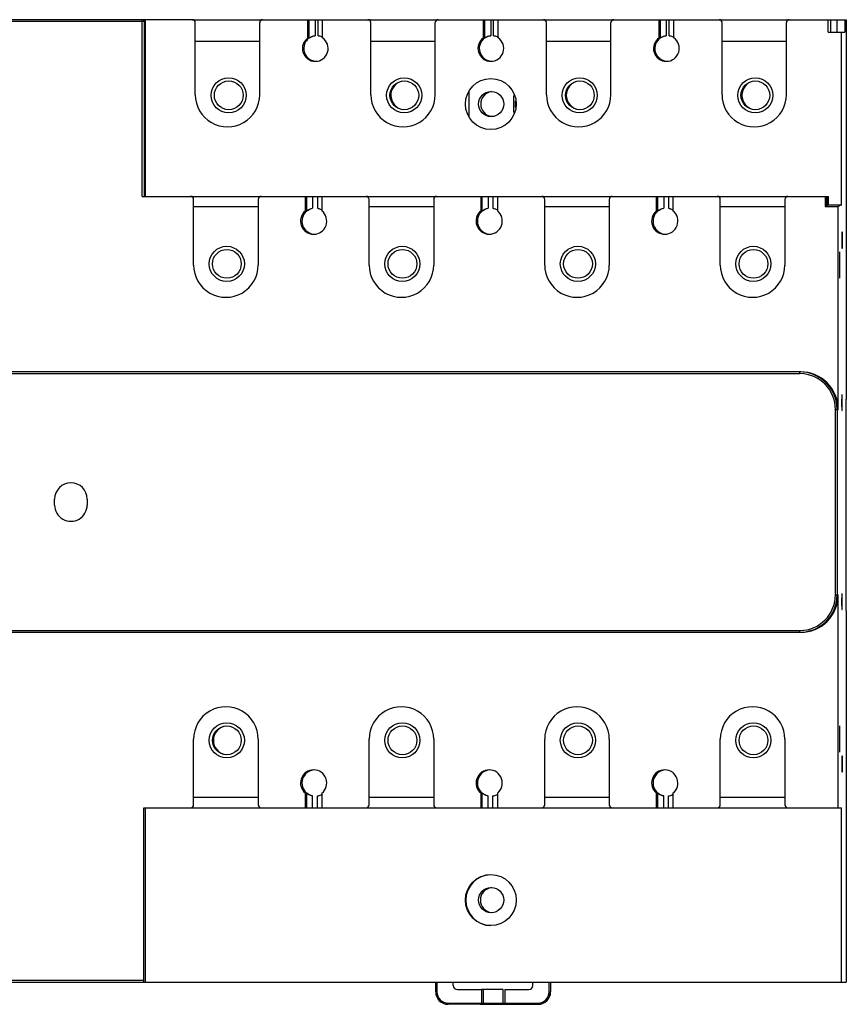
# Model space of a CAD drawing. Header units: millimetres. Extents: x 49 to 401, y 224 to 392.
# Tile 2 of 2: x 259 to 401, y 224 to 392. Entities that reach past the tile are written whole.
import ezdxf

# ---------------------------------------------------------------- set-up
doc = ezdxf.new("R2010")
doc.units = ezdxf.units.MM
doc.header["$LTSCALE"] = 40.370454
doc.layers.get('0').update_dxf_attribs({"linetype": 'CONTINUOUS'})

msp = doc.modelspace()

# ---------------------------------------------------------------- linework, layer by layer
at = {"color": 7}
for p, q in [((280.76, 391.57), (48.77, 391.57)), ((288.76, 391.87), (49.07, 391.87)), ((280.18, 361.68), (280.18, 391.57)), ((280.49, 391.57), (280.49, 361.68)), ((280.76, 361.68), (280.76, 391.57)), ((288.78, 391.87), (310.95, 391.87)), ((289.26, 379.06), (289.26, 391.37)), ((300.26, 379.06), (300.26, 391.37)), ((308.51, 388.77), (308.51, 391.87)), ((308.73, 388.77), (308.73, 391.87)), ((309.74, 391.87), (309.74, 389.14)), ((310.24, 389.14), (310.24, 391.87)), ((311.01, 388.77), (311.01, 391.87)), ((311.01, 391.87), (318.76, 391.87)), ((318.78, 391.87), (340.94, 391.87)), ((319.26, 379.06), (319.26, 391.37)), ((330.26, 379.06), (330.26, 391.37)), ((338.51, 388.77), (338.51, 391.87)), ((338.73, 388.77), (338.73, 391.87)), ((339.74, 391.87), (339.74, 389.14)), ((340.24, 389.14), (340.24, 391.87)), ((341.01, 391.87), (348.76, 391.87)), ((341.01, 388.77), (341.01, 391.87)), ((348.78, 391.87), (370.94, 391.87)), ((349.26, 379.06), (349.26, 391.37)), ((360.26, 379.06), (360.26, 391.37)), ((368.51, 388.77), (368.51, 391.87)), ((368.73, 388.77), (368.73, 391.87)), ((369.74, 391.87), (369.74, 389.14)), ((370.24, 389.14), (370.24, 391.87)), ((371.01, 391.87), (378.76, 391.87)), ((371.01, 388.77), (371.01, 391.87)), ((378.78, 391.87), (400.5, 391.87)), ((379.26, 379.06), (379.26, 391.37)), ((390.26, 379.06), (390.26, 391.37)), ((397.4, 389.76), (397.4, 391.87)), ((397.85, 389.76), (397.85, 391.87)), ((398.86, 391.87), (398.86, 389.76)), ((400.24, 391.87), (400.24, 389.76)), ((400.5, 391.87), (400.5, 327.04)), ((308.51, 388.77), (308.73, 388.77)), ((338.51, 388.77), (338.73, 388.77)), ((368.51, 388.77), (368.73, 388.77)), ((397.4, 389.76), (400.24, 389.76)), ((399.66, 360.26), (399.66, 389.76)), ((300.26, 388.17), (289.28, 388.17)), ((330.26, 388.17), (319.28, 388.17)), ((360.26, 388.17), (349.28, 388.17)), ((390.26, 388.17), (379.28, 388.17)), ((336.01, 379.55), (336.01, 375.36)), ((343.63, 378.91), (343.63, 376)), ((343.93, 378.01), (343.93, 376.9)), ((280.18, 361.68), (310.82, 361.68)), ((308.08, 359.2), (308.08, 361.68)), ((308.3, 359.2), (308.3, 361.68)), ((309.31, 361.68), (309.31, 359.66)), ((310.12, 361.68), (310.12, 359.66)), ((310.89, 361.68), (340.82, 361.68)), ((310.89, 361.68), (310.89, 359.2)), ((338.08, 359.2), (338.08, 361.68)), ((338.3, 359.2), (338.3, 361.68)), ((339.31, 361.68), (339.31, 359.66)), ((340.11, 361.68), (340.11, 359.66)), ((340.88, 361.68), (370.82, 361.68)), ((340.88, 361.68), (340.88, 359.2)), ((368.08, 359.2), (368.08, 361.68)), ((368.3, 359.2), (368.3, 361.68)), ((369.31, 361.68), (369.31, 359.66)), ((370.11, 361.68), (370.11, 359.66)), ((370.88, 361.68), (397.46, 361.68)), ((370.88, 361.68), (370.88, 359.2)), ((396.9, 361.68), (396.9, 359.98)), ((397.13, 360.09), (397.13, 361.68)), ((397.21, 360.13), (397.21, 361.68)), ((397.46, 360.26), (397.46, 361.68)), ((288.96, 349.96), (288.96, 361.18)), ((300, 361.18), (300, 349.96)), ((318.96, 349.96), (318.96, 361.18)), ((330, 361.18), (330, 349.96)), ((348.96, 349.96), (348.96, 361.18)), ((360, 361.18), (360, 349.96)), ((378.96, 349.96), (378.96, 361.18)), ((390, 361.18), (390, 349.96)), ((396.9, 359.98), (397.13, 360.09)), ((397.13, 360.13), (397.21, 360.13)), ((397.21, 360.13), (397.46, 360.26)), ((397.46, 360.26), (399.66, 360.26)), ((399.66, 360.26), (399.11, 359.98)), ((300, 359.88), (288.98, 359.88)), ((308.08, 359.2), (308.3, 359.2)), ((330, 359.88), (318.98, 359.88)), ((338.08, 359.2), (338.3, 359.2)), ((360, 359.88), (348.98, 359.88)), ((368.08, 359.2), (368.3, 359.2)), ((390, 359.88), (378.98, 359.88)), ((396.9, 359.98), (399.11, 359.98)), ((399.11, 325.3), (399.11, 359.98)), ((399.84, 355.56), (399.74, 355.56)), ((399.74, 355.56), (399.74, 352.86)), ((399.84, 352.86), (399.84, 355.56)), ((399.34, 351.71), (399.34, 348.21)), ((399.38, 348.21), (399.38, 351.71)), ((399.74, 352.86), (399.84, 352.86)), ((392.71, 331.7), (142.56, 331.7)), ((142.56, 331.4), (392.54, 331.4)), ((400.41, 327.04), (400.5, 327.04)), ((400.41, 327.04), (400.41, 290.87)), ((398.64, 325.3), (399.11, 325.3)), ((398.64, 293.61), (398.64, 325.3)), ((398.94, 325.3), (398.94, 293.61)), ((265.22, 308.96), (265.22, 309.96)), ((270.79, 309.96), (270.79, 308.96)), ((398.64, 293.61), (399.11, 293.61)), ((399.11, 257.23), (399.11, 293.61)), ((400.5, 290.87), (400.41, 290.87)), ((400.5, 290.87), (400.5, 227.46)), ((142.56, 287.51), (392.54, 287.51)), ((142.56, 287.21), (392.71, 287.21)), ((399.34, 270.71), (399.34, 267.21)), ((399.38, 267.21), (399.38, 270.71)), ((288.96, 257.73), (288.96, 268.96)), ((300, 268.96), (300, 257.73)), ((318.96, 257.73), (318.96, 268.96)), ((330, 268.96), (330, 257.73)), ((348.96, 257.73), (348.96, 268.96)), ((360, 268.96), (360, 257.73)), ((378.96, 257.73), (378.96, 268.96)), ((390, 268.96), (390, 257.73)), ((399.84, 266.06), (399.74, 266.06)), ((399.74, 266.06), (399.74, 263.36)), ((399.84, 263.36), (399.84, 266.06)), ((399.74, 263.36), (399.84, 263.36)), ((308.3, 259.71), (308.08, 259.71)), ((308.08, 257.23), (308.08, 259.71)), ((308.3, 257.23), (308.3, 259.71)), ((309.31, 257.23), (309.31, 259.25)), ((310.12, 257.23), (310.12, 259.25)), ((310.89, 259.71), (310.89, 257.23)), ((338.3, 259.71), (338.08, 259.71)), ((338.08, 257.23), (338.08, 259.71)), ((338.3, 257.23), (338.3, 259.71)), ((339.31, 257.23), (339.31, 259.25)), ((340.11, 257.23), (340.11, 259.25)), ((340.88, 259.71), (340.88, 257.23)), ((368.3, 259.71), (368.08, 259.71)), ((368.08, 257.23), (368.08, 259.71)), ((368.3, 257.23), (368.3, 259.71)), ((369.31, 257.23), (369.31, 259.25)), ((370.11, 257.23), (370.11, 259.25)), ((370.88, 259.71), (370.88, 257.23)), ((288.98, 259.03), (300, 259.03)), ((318.98, 259.03), (330, 259.03)), ((348.98, 259.03), (360, 259.03)), ((378.98, 259.03), (390, 259.03)), ((280.48, 257.23), (288.46, 257.23)), ((280.48, 227.76), (280.48, 257.23)), ((280.76, 227.46), (280.76, 257.23)), ((288.48, 257.23), (318.46, 257.23)), ((318.48, 257.23), (348.46, 257.23)), ((348.48, 257.23), (399.66, 257.23)), ((399.66, 227.46), (399.66, 257.23)), ((170.09, 227.46), (400.5, 227.46)), ((171.14, 227.76), (280.48, 227.76)), ((330.34, 225.76), (330.34, 227.46)), ((330.54, 227.46), (330.54, 225.76)), ((333.34, 226.86), (333.34, 227.46)), ((346.94, 226.86), (346.94, 227.46)), ((349.73, 225.76), (349.73, 227.46)), ((349.94, 227.46), (349.94, 225.76)), ((330.34, 225.76), (330.54, 225.76)), ((334.04, 226.16), (338.14, 226.16)), ((338.14, 226.16), (338.14, 223.86)), ((341.86, 226.16), (338.16, 226.16)), ((338.46, 226.16), (338.46, 223.86)), ((341.86, 223.86), (341.86, 226.16)), ((342.14, 226.16), (346.24, 226.16)), ((342.14, 226.16), (342.14, 223.86)), ((349.73, 225.76), (349.94, 225.76)), ((332.44, 223.86), (338.14, 223.86)), ((338.16, 223.86), (342.12, 223.86)), ((342.14, 223.86), (347.83, 223.86)), ((337.94, 223.66), (332.44, 223.66)), ((337.96, 223.66), (342.29, 223.66)), ((342.34, 223.66), (347.84, 223.66))]:
    msp.add_line(p, q, dxfattribs=at)
for centre, radius in [((294.95, 378.96), 3), ((324.95, 378.96), 3), ((354.95, 378.96), 3), ((384.94, 378.96), 3), ((294.97, 378.96), 2.46), ((324.97, 378.96), 2.46), ((339.76, 377.46), 4.35), ((354.97, 378.96), 2.46), ((384.96, 378.96), 2.46), ((339.82, 377.46), 2.15), ((294.64, 350.16), 3), ((294.65, 350.16), 2.46), ((324.64, 350.16), 3), ((324.65, 350.16), 2.46), ((354.63, 350.16), 3), ((354.65, 350.16), 2.46), ((384.63, 350.16), 3), ((384.64, 350.16), 2.46), ((294.64, 268.76), 3), ((294.65, 268.76), 2.46), ((324.64, 268.76), 3), ((324.65, 268.76), 2.46), ((354.63, 268.76), 3), ((354.65, 268.76), 2.46), ((384.63, 268.76), 3), ((384.64, 268.76), 2.46), ((339.76, 241.46), 4.35), ((339.82, 241.46), 2.15)]:
    msp.add_circle(centre, radius, dxfattribs=at)
for centre, radius, start, end in [((280.19, 391.57), 0.3, 359.9811, 90.0167), ((280.46, 391.57), 0.299, 359.9402, 69.747), ((288.76, 391.37), 0.5, 359.9861, 90.0117), ((300.76, 391.37), 0.5, 89.9883, 180.0139), ((318.76, 391.37), 0.5, 359.9861, 90.0117), ((330.76, 391.37), 0.5, 89.9883, 180.0139), ((348.76, 391.37), 0.5, 359.9861, 90.0117), ((360.76, 391.37), 0.5, 89.9883, 180.0139), ((378.76, 391.37), 0.5, 359.9861, 90.0117), ((390.76, 391.37), 0.5, 89.9883, 180.0139), ((309.76, 386.96), 2.2, 124.6213, 55.3787), ((309.99, 386.96), 2.2, 125.3048, 264.6842), ((339.76, 386.96), 2.2, 124.6213, 55.3787), ((339.99, 386.96), 2.2, 125.3048, 264.6842), ((369.76, 386.96), 2.2, 124.6213, 55.3787), ((369.99, 386.96), 2.2, 125.3048, 264.6842), ((325.12, 378.96), 2.46, 100.2218, 260.2448), ((355.11, 378.96), 2.46, 100.2218, 260.2448), ((385.11, 378.96), 2.46, 100.2218, 260.2448), ((294.76, 379.06), 5.5, 179.9995, 0.0003), ((324.76, 379.06), 5.5, 179.9995, 0.0003), ((340.18, 377.46), 2.15, 98.6442, 261.3372), ((354.76, 379.06), 5.5, 179.9995, 0.0003), ((384.76, 379.06), 5.5, 179.9995, 0.0003), ((288.46, 361.18), 0.5, 359.9861, 90.0117), ((300.5, 361.18), 0.5, 89.9883, 180.0139), ((318.46, 361.18), 0.5, 359.9861, 90.0117), ((330.5, 361.18), 0.5, 89.9883, 180.0139), ((348.46, 361.18), 0.5, 359.9861, 90.0117), ((360.5, 361.18), 0.5, 89.9883, 180.0139), ((378.46, 361.18), 0.5, 359.9861, 90.0117), ((390.5, 361.18), 0.5, 89.9883, 180.0139), ((309.48, 357.46), 2.24, 128.7323, 51.2677), ((309.71, 357.45), 2.24, 129.3816, 267.0664), ((339.48, 357.46), 2.24, 128.7323, 51.2677), ((339.71, 357.45), 2.24, 129.3816, 267.0664), ((369.48, 357.46), 2.24, 128.7323, 51.2677), ((369.71, 357.45), 2.24, 129.3816, 267.0664), ((294.48, 349.96), 5.52, 179.9995, 0.0003), ((324.48, 349.96), 5.52, 179.9995, 0.0003), ((354.48, 349.96), 5.52, 179.9995, 0.0003), ((384.48, 349.96), 5.52, 179.9995, 0.0003), ((392.54, 325.3), 6.4, 359.9998, 89.9998), ((392.54, 325.36), 6.04, 89.2045, 90.0015), ((392.54, 325.3), 6.1, 0.0015, 89.2112), ((392.54, 293.61), 6.4, 270.0002, 0.0002), ((392.54, 293.61), 6.1, 270.7886, 359.9997), ((422.45, 287.51), 29.92, 179.9903, 180.2776), ((392.54, 293.55), 6.04, 269.9983, 270.7971), ((294.48, 268.96), 5.52, 0.0001, 180.0003), ((324.48, 268.96), 5.52, 0.0001, 180.0003), ((354.48, 268.96), 5.52, 0.0001, 180.0003), ((384.48, 268.96), 5.52, 0.0001, 180.0003), ((294.8, 268.76), 2.46, 100.2218, 260.2448), ((309.48, 261.46), 2.24, 308.7323, 231.2677), ((309.71, 261.46), 2.24, 92.9356, 230.6187), ((339.48, 261.46), 2.24, 308.7323, 231.2677), ((339.71, 261.46), 2.24, 92.9356, 230.6187), ((369.48, 261.46), 2.24, 308.7323, 231.2677), ((369.71, 261.46), 2.24, 92.9356, 230.6187), ((309.72, 261.42), 2.21, 280.3204, 297.9154), ((309.74, 261.39), 2.17, 297.9315, 301.9908), ((339.72, 261.42), 2.21, 280.3204, 297.9154), ((339.74, 261.39), 2.17, 297.9315, 301.9908), ((369.72, 261.42), 2.21, 280.3204, 297.9154), ((369.73, 261.39), 2.17, 297.9315, 301.9908), ((288.46, 257.73), 0.5, 269.9883, 0.0139), ((300.5, 257.73), 0.5, 179.9861, 270.0117), ((318.46, 257.73), 0.5, 269.9883, 0.0139), ((330.5, 257.73), 0.5, 179.9861, 270.0117), ((348.46, 257.73), 0.5, 269.9883, 0.0139), ((360.5, 257.73), 0.5, 179.9861, 270.0117), ((378.46, 257.73), 0.5, 269.9883, 0.0139), ((390.5, 257.73), 0.5, 179.9861, 270.0117), ((339.82, 241.45), 4.35, 90.7562, 269.2427), ((340.13, 241.46), 2.15, 97.5106, 262.4729), ((332.44, 225.76), 2.1, 179.9989, 269.9989), ((332.44, 225.76), 1.9, 180.0019, 269.9959), ((334.04, 226.86), 0.7, 180.0019, 269.9959), ((346.24, 226.86), 0.7, 270.0041, 359.9981), ((347.83, 225.76), 1.9, 270.0041, 359.9981), ((347.84, 225.76), 2.1, 270.0011, 0.0011), ((347.87, 225.76), 2.1, 270.0011, 0.0011)]:
    msp.add_arc(centre, radius, start, end, dxfattribs=at)
for centre, major_axis, ratio, start_param, end_param in [((399.35, 351.71), (0, 0.5), 0.017453, 0, 1.570796), ((399.35, 348.21), (0, 0.5), 0.017453, 1.570796, 3.141593), ((399.37, 348.21), (0, 0.5), 0.017453, -3.141593, -1.570796), ((392.71, 325.3), (0, 6.4), 1, -1.570796, 0), ((268, 309.96), (0, 2.78), 0.999962, -1.570796, 1.570796), ((268, 308.96), (0, 2.78), 0.999962, -4.712389, -1.570796), ((392.71, 293.61), (0, 6.4), 1, -3.141593, -1.570796), ((399.35, 270.71), (0, 0.5), 0.017453, 0, 1.570796), ((399.35, 267.21), (0, 0.5), 0.017453, 1.570796, 3.141593), ((399.37, 267.21), (0, 0.5), 0.017453, -3.141593, -1.570796)]:
    msp.add_ellipse(centre, major_axis=major_axis, ratio=ratio, start_param=start_param, end_param=end_param, dxfattribs=at)
for points, knots in [([(280.18, 391.83), (280.18, 391.84), (280.19, 391.85), (280.18, 391.87), (280.19, 391.87)], [0, 0, 0, 0, 0.743434, 1, 1, 1, 1]), ([(280.18, 391.57), (280.18, 391.6), (280.18, 391.69), (280.18, 391.77), (280.18, 391.83)], [0, 0, 0, 0, 0.297743, 1, 1, 1, 1]), ([(308.73, 388.77), (308.74, 388.77), (308.77, 388.79), (308.83, 388.82), (308.92, 388.88), (309.04, 388.94), (309.19, 389.01), (309.42, 389.09), (309.61, 389.13), (309.74, 389.14)], [0, 0, 0, 0, 0.024298, 0.090174, 0.190921, 0.3193, 0.468999, 0.635752, 1, 1, 1, 1]), ([(310.24, 389.14), (310.32, 389.13), (310.6, 389.08), (310.87, 388.98), (311.05, 388.88)], [0, 0, 0, 0, 0.284634, 1, 1, 1, 1]), ([(338.73, 388.77), (338.74, 388.77), (338.76, 388.79), (338.83, 388.82), (338.92, 388.88), (339.04, 388.94), (339.19, 389.01), (339.42, 389.09), (339.61, 389.13), (339.74, 389.14)], [0, 0, 0, 0, 0.024298, 0.090174, 0.190921, 0.3193, 0.468999, 0.635752, 1, 1, 1, 1]), ([(340.24, 389.14), (340.32, 389.13), (340.6, 389.08), (340.87, 388.98), (341.04, 388.88)], [0, 0, 0, 0, 0.284634, 1, 1, 1, 1]), ([(368.73, 388.77), (368.74, 388.77), (368.76, 388.79), (368.82, 388.82), (368.92, 388.88), (369.04, 388.94), (369.19, 389.01), (369.42, 389.09), (369.61, 389.13), (369.74, 389.14)], [0, 0, 0, 0, 0.024298, 0.090174, 0.190921, 0.3193, 0.468999, 0.635752, 1, 1, 1, 1]), ([(370.24, 389.14), (370.32, 389.13), (370.6, 389.08), (370.87, 388.98), (371.04, 388.88)], [0, 0, 0, 0, 0.284634, 1, 1, 1, 1]), ([(308.3, 359.2), (308.31, 359.2), (308.33, 359.24), (308.4, 359.27), (308.49, 359.34), (308.61, 359.41), (308.76, 359.49), (308.99, 359.58), (309.18, 359.64), (309.31, 359.66)], [0, 0, 0, 0, 0.025095, 0.093639, 0.196719, 0.326052, 0.475627, 0.640874, 1, 1, 1, 1]), ([(310.12, 359.66), (310.19, 359.65), (310.46, 359.58), (310.72, 359.47), (310.89, 359.36)], [0, 0, 0, 0, 0.279652, 1, 1, 1, 1]), ([(338.3, 359.2), (338.31, 359.2), (338.33, 359.24), (338.39, 359.27), (338.49, 359.34), (338.61, 359.41), (338.76, 359.49), (338.99, 359.58), (339.18, 359.64), (339.31, 359.66)], [0, 0, 0, 0, 0.025095, 0.093639, 0.196719, 0.326052, 0.475627, 0.640874, 1, 1, 1, 1]), ([(340.11, 359.66), (340.19, 359.65), (340.46, 359.58), (340.72, 359.47), (340.89, 359.36)], [0, 0, 0, 0, 0.279652, 1, 1, 1, 1]), ([(368.3, 359.2), (368.31, 359.2), (368.33, 359.24), (368.39, 359.27), (368.48, 359.34), (368.61, 359.41), (368.75, 359.49), (368.99, 359.58), (369.18, 359.64), (369.31, 359.66)], [0, 0, 0, 0, 0.025095, 0.093639, 0.196719, 0.326052, 0.475627, 0.640874, 1, 1, 1, 1]), ([(370.11, 359.66), (370.19, 359.65), (370.46, 359.58), (370.72, 359.47), (370.89, 359.36)], [0, 0, 0, 0, 0.279652, 1, 1, 1, 1]), ([(392.54, 331.4), (392.54, 331.44), (392.54, 331.51), (392.54, 331.59), (392.54, 331.64), (392.54, 331.67), (392.54, 331.69), (392.54, 331.7), (392.54, 331.7)], [0, 0, 0, 0, 0.382139, 0.707117, 0.831419, 0.923618, 0.980505, 1, 1, 1, 1]), ([(399.71, 327.41), (399.71, 327.26), (399.7, 326.63), (399.7, 326), (399.71, 325.51)], [0, 0, 0, 0, 0.229113, 1, 1, 1, 1]), ([(399.73, 327.81), (399.72, 327.81), (399.73, 327.79), (399.72, 327.78), (399.72, 327.74), (399.72, 327.68), (399.71, 327.56), (399.71, 327.47), (399.71, 327.41)], [0, 0, 0, 0, 0.017524, 0.067052, 0.148447, 0.261135, 0.576379, 1, 1, 1, 1]), ([(399.78, 327.4), (399.78, 327.46), (399.78, 327.56), (399.77, 327.67), (399.77, 327.74), (399.77, 327.78), (399.76, 327.79), (399.76, 327.81), (399.76, 327.81)], [0, 0, 0, 0, 0.423433, 0.738739, 0.851475, 0.932909, 0.982465, 1, 1, 1, 1]), ([(399.78, 325.5), (399.78, 325.65), (399.79, 326.28), (399.79, 326.91), (399.78, 327.4)], [0, 0, 0, 0, 0.229112, 1, 1, 1, 1]), ([(399.71, 325.51), (399.71, 325.45), (399.71, 325.35), (399.72, 325.24), (399.72, 325.17), (399.72, 325.13), (399.73, 325.12), (399.72, 325.11), (399.73, 325.11)], [0, 0, 0, 0, 0.423438, 0.738746, 0.85148, 0.932911, 0.982466, 1, 1, 1, 1]), ([(399.76, 325.11), (399.76, 325.11), (399.76, 325.12), (399.77, 325.13), (399.77, 325.17), (399.77, 325.23), (399.78, 325.35), (399.78, 325.44), (399.78, 325.5)], [0, 0, 0, 0, 0.017524, 0.067052, 0.148447, 0.261135, 0.576379, 1, 1, 1, 1]), ([(399.71, 293.41), (399.71, 293.26), (399.7, 292.63), (399.7, 292), (399.71, 291.51)], [0, 0, 0, 0, 0.229113, 1, 1, 1, 1]), ([(399.73, 293.81), (399.72, 293.81), (399.73, 293.79), (399.72, 293.78), (399.72, 293.74), (399.72, 293.68), (399.71, 293.56), (399.71, 293.47), (399.71, 293.41)], [0, 0, 0, 0, 0.017524, 0.067052, 0.148447, 0.261135, 0.576379, 1, 1, 1, 1]), ([(399.78, 293.4), (399.78, 293.46), (399.78, 293.56), (399.77, 293.67), (399.77, 293.74), (399.77, 293.78), (399.76, 293.79), (399.76, 293.81), (399.76, 293.81)], [0, 0, 0, 0, 0.423433, 0.738739, 0.851475, 0.932909, 0.982465, 1, 1, 1, 1]), ([(399.78, 291.5), (399.78, 291.65), (399.79, 292.28), (399.79, 292.91), (399.78, 293.4)], [0, 0, 0, 0, 0.229112, 1, 1, 1, 1]), ([(399.71, 291.51), (399.71, 291.45), (399.71, 291.35), (399.72, 291.24), (399.72, 291.17), (399.72, 291.13), (399.73, 291.12), (399.72, 291.11), (399.73, 291.11)], [0, 0, 0, 0, 0.423438, 0.738746, 0.85148, 0.932911, 0.982466, 1, 1, 1, 1]), ([(399.76, 291.11), (399.76, 291.11), (399.76, 291.12), (399.77, 291.13), (399.77, 291.17), (399.77, 291.23), (399.78, 291.35), (399.78, 291.44), (399.78, 291.5)], [0, 0, 0, 0, 0.017524, 0.067052, 0.148447, 0.261135, 0.576379, 1, 1, 1, 1]), ([(392.54, 287.21), (392.53, 287.21), (392.54, 287.23), (392.53, 287.26), (392.54, 287.31), (392.54, 287.34), (392.54, 287.36)], [0, 0, 0, 0, 0.06878, 0.26808, 0.585686, 1, 1, 1, 1]), ([(309.31, 259.25), (309.18, 259.27), (308.99, 259.33), (308.76, 259.42), (308.61, 259.5), (308.49, 259.57), (308.4, 259.64), (308.33, 259.67), (308.31, 259.71), (308.3, 259.71)], [0, 0, 0, 0, 0.359119, 0.524365, 0.673941, 0.803276, 0.906358, 0.974904, 1, 1, 1, 1]), ([(339.31, 259.25), (339.18, 259.27), (338.99, 259.33), (338.76, 259.42), (338.61, 259.5), (338.49, 259.57), (338.39, 259.64), (338.33, 259.67), (338.31, 259.71), (338.3, 259.71)], [0, 0, 0, 0, 0.359119, 0.524365, 0.673941, 0.803276, 0.906358, 0.974904, 1, 1, 1, 1]), ([(369.31, 259.25), (369.18, 259.27), (368.99, 259.33), (368.75, 259.42), (368.61, 259.5), (368.48, 259.57), (368.39, 259.64), (368.33, 259.67), (368.31, 259.71), (368.3, 259.71)], [0, 0, 0, 0, 0.359119, 0.524365, 0.673941, 0.803276, 0.906358, 0.974904, 1, 1, 1, 1]), ([(280.49, 227.46), (280.48, 227.46), (280.49, 227.47), (280.48, 227.48), (280.48, 227.51), (280.48, 227.56), (280.48, 227.65), (280.48, 227.72), (280.48, 227.76)], [0, 0, 0, 0, 0.019518, 0.07644, 0.168638, 0.292907, 0.617855, 1, 1, 1, 1]), ([(332.44, 223.86), (332.44, 223.83), (332.44, 223.78), (332.43, 223.72), (332.44, 223.69), (332.43, 223.66), (332.44, 223.66)], [0, 0, 0, 0, 0.382149, 0.707135, 0.923639, 1, 1, 1, 1]), ([(338.14, 223.86), (338.14, 223.8), (338.09, 223.69), (337.98, 223.66), (337.94, 223.66)], [0, 0, 0, 0, 0.553943, 1, 1, 1, 1]), ([(338.46, 223.86), (338.46, 223.84), (338.46, 223.78), (338.46, 223.72), (338.46, 223.68)], [0, 0, 0, 0, 0.297743, 1, 1, 1, 1]), ([(341.86, 223.66), (341.86, 223.66), (341.87, 223.69), (341.86, 223.72), (341.86, 223.78), (341.86, 223.83), (341.86, 223.86)], [0, 0, 0, 0, 0.076361, 0.292865, 0.617851, 1, 1, 1, 1]), ([(342.14, 223.86), (342.14, 223.8), (342.18, 223.69), (342.29, 223.66), (342.34, 223.66)], [0, 0, 0, 0, 0.551492, 1, 1, 1, 1]), ([(347.84, 223.66), (347.83, 223.66), (347.84, 223.69), (347.83, 223.72), (347.84, 223.78), (347.83, 223.83), (347.83, 223.86)], [0, 0, 0, 0, 0.076361, 0.292865, 0.617851, 1, 1, 1, 1]), ([(338.46, 223.68), (338.46, 223.68), (338.47, 223.67), (338.46, 223.66), (338.46, 223.66)], [0, 0, 0, 0, 0.743434, 1, 1, 1, 1])]:
    msp.add_open_spline(points, degree=3, knots=knots, dxfattribs=at)
for points in [[(280.57, 391.86), (280.53, 391.87), (280.5, 391.87), (280.46, 391.87)], [(308.72, 388.75), (309.02, 388.96), (309.38, 389.1), (309.74, 389.14)], [(338.72, 388.75), (339.02, 388.96), (339.38, 389.1), (339.74, 389.14)], [(368.72, 388.75), (369.02, 388.96), (369.38, 389.1), (369.74, 389.14)], [(308.29, 359.19), (308.58, 359.43), (308.94, 359.59), (309.31, 359.66)], [(338.29, 359.19), (338.58, 359.43), (338.94, 359.59), (339.31, 359.66)], [(368.29, 359.19), (368.58, 359.43), (368.94, 359.59), (369.31, 359.66)], [(309.31, 259.25), (308.94, 259.32), (308.58, 259.48), (308.29, 259.72)], [(339.31, 259.25), (338.94, 259.32), (338.58, 259.48), (338.29, 259.72)], [(369.31, 259.25), (368.94, 259.32), (368.58, 259.48), (368.29, 259.72)]]:
    msp.add_open_spline(points, degree=3, dxfattribs=at)

doc.saveas('drawing.dxf')
